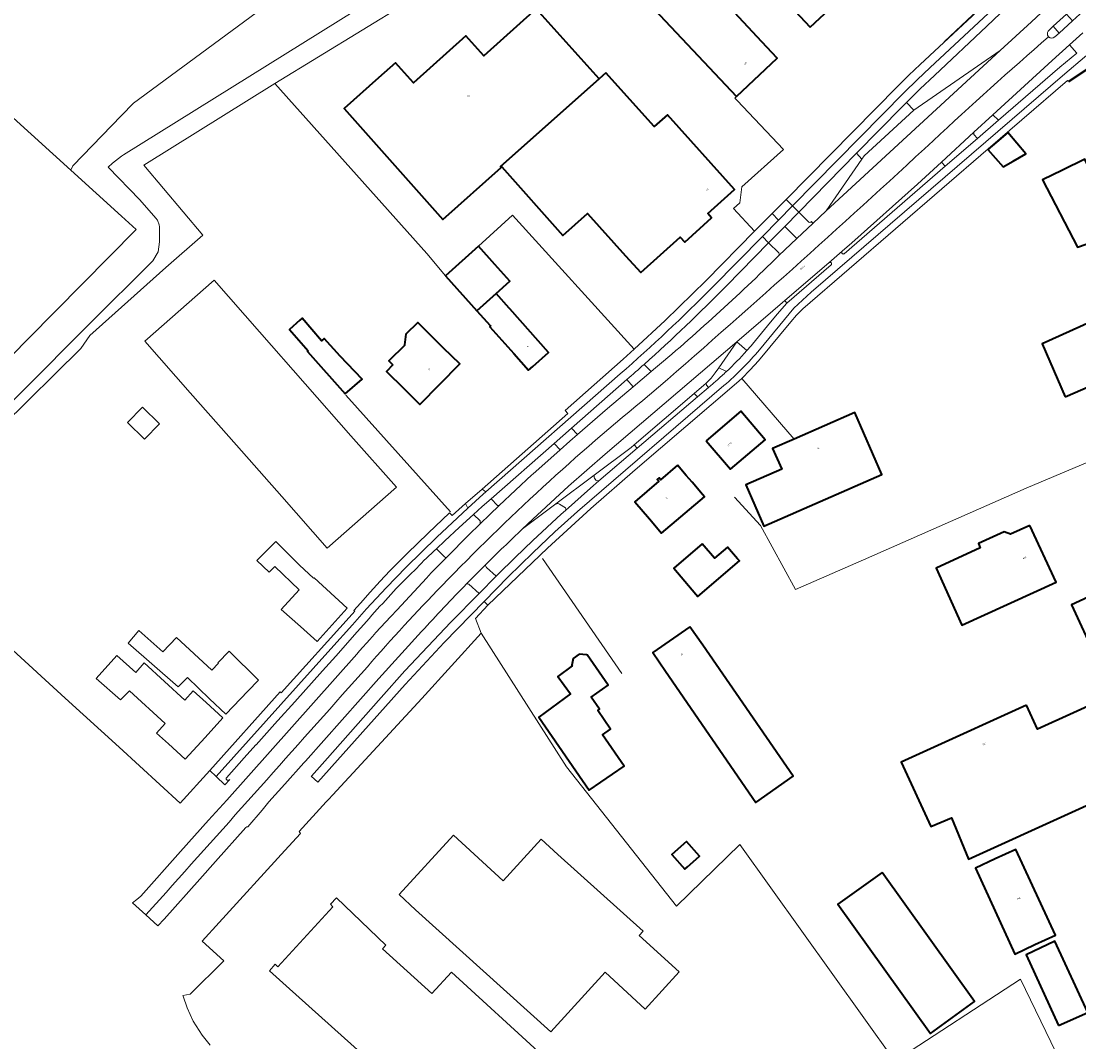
# Model space of a CAD drawing. Header units: metres. Extents: x 197700 to 204338, y 317132 to 325229.
# Tile 4 of 256: x 198886 to 199121, y 318011 to 318237. Entities that reach past the tile are written whole.
import ezdxf
from ezdxf.enums import TextEntityAlignment as Align

# ---------------------------------------------------------------- set-up
doc = ezdxf.new("R2010")
doc.units = ezdxf.units.M
for name, color, linetype, lineweight in [('B-WE-GR-BEPLANTING_CULTUUR_BOSPLANTSOEN-GV', 90, 'Continuous', 18), ('B-WE-GR-BOS_LOOF-GV', 40, 'Continuous', 13), ('B-WE-GR-GRAS-GV', 60, 'Continuous', 13), ('B-WE-IE-TERREINAFSCHEIDING_KUNSTMATIG_HEKWERK-G', 20, 'IE-TERREINAFSCHEIDING-KUNSTMATIG', 18), ('B-WE-IE-TERREINAFSCHEIDING_KUNSTMATIG_MUUR-G', 90, 'IE-TERREINAFSCHEIDING-KUNSTMATIG-DICHT', 18), ('B-WE-OG-BEBOUWING-GV', 7, 'Continuous', 35), ('B-WE-OG-BEBOUWING-T18', 10, 'Continuous', 18), ('B-WE-OG-TERREIN_CULTUURSCHEIDING-GV', 7, 'Continuous', 18), ('B-WE-OG-TERREIN_ERF-GV', 7, 'Continuous', 18), ('B-WE-OG-TOPOGRAFIE-T18', 10, 'Continuous', 18), ('B-WE-VH-VERHARDING_ASFALT-GV', 252, 'Continuous', 18), ('B-WE-VH-VERHARDING_BETONSTRAATSTEEN-GV', 252, 'Continuous', 18), ('B-WE-VH-VERHARDING_GESLOTEN-GV', 252, 'Continuous', 18), ('B-WE-VH-VERHARDING_HALFVERHARDING-GV', 252, 'Continuous', 18), ('B-WE-VH-VERHARDING_OPEN-GV', 252, 'Continuous', 18), ('B-WE-VH-VERHARDING_TEGEL-GV', 252, 'Continuous', 18)]:
    doc.layers.add(name, color=color, linetype=linetype, lineweight=lineweight)
doc.styles.add('NLCS-ISO-M200-T18', font='NLCS-ISO.ttf', dxfattribs={"height": 0.36})
doc.linetypes.add('IE-TERREINAFSCHEIDING-KUNSTMATIG', pattern='A,4,[82,NLCS.SHX,S=0.75,R=90,X=0,Y=0],4,-2', length=10)
doc.linetypes.add('IE-TERREINAFSCHEIDING-KUNSTMATIG-DICHT', pattern='A,8,-1,[82,NLCS.SHX,S=0.75,R=90,X=0,Y=0],-1', length=10)

msp = doc.modelspace()

# ---------------------------------------------------------------- linework, layer by layer
at = {"layer": 'B-WE-GR-BEPLANTING_CULTUUR_BOSPLANTSOEN-GV'}
for points in [[(198872.056, 318140.572), (198901.376, 318169.91), (198915.67, 318184.146), (198916.817, 318186.099), (198917.149, 318188.388), (198917.166, 318191.718), (198917.064, 318192.093), (198916.686, 318193.18), (198916.327, 318193.622), (198912.729, 318197.709), (198905.698, 318204.915), (198906.68, 318205.822), (198908.686, 318207.387), (198909.161, 318207.702), (198977.029, 318250.019), (198975.395, 318253.079), (198963.05, 318272.384), (198950.624, 318292.288), (198941.896, 318305.375), (198927.612, 318327.203), (198912.344, 318350.121), (198898.113, 318370.793), (198878.802, 318397.253)], [(198879.998, 318386.422), (198899.049, 318361.996), (198920.75, 318328.634), (198945.228, 318289.948), (198964.71, 318258.485), (198911.338, 318219.109), (198908.711, 318216.4), (198897.861, 318205.211), (198897.414, 318204.301), (198908.726, 318194.043), (198911.961, 318191.115), (198888.04, 318166.918), (198850.98, 318129.173)]]:
    msp.add_lwpolyline(points, dxfattribs=at)
at = {"layer": 'B-WE-GR-BOS_LOOF-GV'}
for points in [[(198882.278, 318147.493), (198899.638, 318164.69), (198901.642, 318167.594), (198918.569, 318182.627), (198926.751, 318189.854), (198913.629, 318205.37), (198942.764, 318223.545), (198981.542, 318247.287), (198960.285, 318280.715), (198935.101, 318321.598), (198924.141, 318337.875), (198917.215, 318348.161), (198902.098, 318370.838), (198888.185, 318389.591), (198877.014, 318404.648)], [(198878.802, 318397.253), (198898.113, 318370.793), (198912.344, 318350.121), (198927.612, 318327.203), (198941.896, 318305.375), (198950.624, 318292.288), (198963.05, 318272.384), (198975.395, 318253.079), (198977.029, 318250.019), (198909.161, 318207.702), (198908.686, 318207.387), (198906.68, 318205.822), (198905.698, 318204.915), (198912.729, 318197.709), (198916.327, 318193.622), (198916.686, 318193.18), (198917.064, 318192.093), (198917.166, 318191.718), (198917.149, 318188.388), (198916.817, 318186.099), (198915.67, 318184.146), (198901.376, 318169.91), (198872.056, 318140.572)]]:
    msp.add_lwpolyline(points, dxfattribs=at)
at = {"layer": 'B-WE-GR-GRAS-GV'}
msp.add_lwpolyline([(198867.507, 318247.171), (198859.364, 318239.196), (198859.464, 318239.094), (198862.974, 318235.533), (198897.414, 318204.301), (198897.861, 318205.211), (198908.711, 318216.4), (198911.338, 318219.109), (198964.71, 318258.485), (198945.228, 318289.948), (198920.75, 318328.634), (198899.049, 318361.996), (198879.998, 318386.422), (198872.912, 318395.675), (198871.193, 318404.231), (198870.882, 318404.646), (198843.899, 318386.486), (198813.114, 318367.224), (198863.794, 318293.029), (198870.684, 318282.91), (198872.402, 318279.867), (198873.783, 318276.658)], dxfattribs=at)
at = {"layer": 'B-WE-IE-TERREINAFSCHEIDING_KUNSTMATIG_HEKWERK-G'}
for points in [[(199091.359, 318232.798), (199112.89, 318253.113)], [(198942.764, 318223.545), (198913.629, 318205.37)], [(199045.391, 318219.762), (199055.661, 318208.839)], [(199055.661, 318208.839), (199046.411, 318200.557)], [(199046.411, 318200.557), (199046.026, 318197.038)], [(199046.026, 318197.038), (199044.616, 318195.733)], [(199044.616, 318195.733), (199049.285, 318190.705)], [(198987.972, 318187.399), (198995.516, 318194.249)], [(198995.516, 318194.249), (199022.547, 318164.548)], [(199046.41, 318158.024), (199058.051, 318144.54)], [(199109.567, 318133.655), (199162.928, 318156.155)], [(199044.779, 318131.659), (199050.575, 318125.4)], [(199073.488, 318117.73), (199109.567, 318133.655)], [(199050.575, 318125.4), (199058.379, 318111.136)], [(199002.147, 318118.061), (199019.778, 318092.531)], [(199058.379, 318111.136), (199073.488, 318117.73)], [(199045.964, 318054.515), (199031.899, 318040.876)]]:
    msp.add_lwpolyline(points, dxfattribs=at)
at = {"layer": 'B-WE-IE-TERREINAFSCHEIDING_KUNSTMATIG_MUUR-G'}
for points in [[(198942.764, 318223.545), (198981.542, 318247.287)], [(199119.034, 318223.835), (199126.025, 318228.496)], [(198942.764, 318223.545), (198976.478, 318185.775)], [(198976.478, 318185.775), (198980.61, 318180.827)], [(198958.517, 318154.285), (198981.725, 318128.418)]]:
    msp.add_lwpolyline(points, dxfattribs=at)
at = {"layer": 'B-WE-OG-BEBOUWING-GV'}
for points in [[(199016.001, 318258.993), (199012.363, 318255.564), (199045.288, 318220.637), (199054.299, 318229.139), (199050.868, 318232.776), (199021.535, 318264.338)], [(199061.645, 318235.999), (199076.62, 318250.101), (199066.337, 318261.02), (199051.412, 318246.966), (199058.217, 318239.64)], [(198965.795, 318224.749), (198958.159, 318217.977), (198980.022, 318193.323), (198993.022, 318204.851), (198992.83, 318205.068), (199014.754, 318224.548), (199000.762, 318240.074), (198989.173, 318229.63), (198985.149, 318234.094), (198973.54, 318223.627), (198969.509, 318228.098)], [(199016.24, 318225.887), (199014.754, 318224.548), (198992.83, 318205.068), (198993.022, 318204.851), (198993.17, 318204.982), (199006.685, 318189.742), (199012.189, 318194.613), (199020.638, 318185.235), (199023.985, 318181.52), (199032.75, 318189.421), (199033.751, 318188.309), (199039.722, 318193.692), (199038.863, 318194.646), (199044.809, 318200.007), (199029.908, 318216.544), (199027.01, 318213.933)], [(199105.48, 318212.629), (199103.001, 318210.507), (199101.038, 318208.827), (199104.508, 318204.985), (199106.721, 318206.274), (199109.523, 318207.905)], [(199130.406, 318190.44), (199128.664, 318194.414), (199122.63, 318206.715), (199117.644, 318204.281), (199113.243, 318202.157), (199120.977, 318187.158)], [(198980.61, 318180.827), (198987.58, 318173.046), (198991.873, 318176.887), (198994.914, 318179.59), (198991.593, 318183.327), (198987.972, 318187.399)], [(198995.789, 318163.576), (198999.105, 318159.874), (199000, 318160.672), (199003.529, 318163.814), (198994.944, 318173.443), (198994.815, 318173.599), (198991.873, 318176.887), (198987.58, 318173.046), (198990.522, 318169.758), (198990.619, 318169.625), (198990.48, 318169.502)], [(198950.167, 318164.187), (198950.017, 318164.01), (198958.333, 318154.58), (198962.124, 318157.841), (198957.236, 318162.952), (198953.694, 318166.88), (198953.089, 318166.366), (198948.819, 318171.404), (198948.311, 318170.979), (198945.966, 318168.879)], [(198968.928, 318161.077), (198967.521, 318159.569), (198971.384, 318155.775), (198974.95, 318152.272), (198983.796, 318161.273), (198980.229, 318164.778), (198974.497, 318170.41), (198971.852, 318167.854), (198971.526, 318165.508), (198971.63, 318165.393), (198968.073, 318161.915)], [(199118.23, 318153.96), (199128.961, 318158.611), (199129.048, 318158.649), (199123.823, 318170.504), (199113.104, 318165.743)], [(199038.536, 318144.199), (199043.938, 318137.858), (199051.641, 318144.421), (199046.239, 318150.762)], [(199058.051, 318144.54), (199053.289, 318142.465), (199055.29, 318137.872), (199047.332, 318134.405), (199051.322, 318125.246), (199077.562, 318136.678), (199071.571, 318150.43)], [(199032.144, 318138.764), (199028.388, 318135.541), (199028.063, 318135.921), (199027.662, 318135.58), (199027.98, 318135.215), (199022.663, 318130.641), (199025.924, 318126.851), (199028.637, 318123.698), (199038.152, 318131.764), (199037.741, 318132.243), (199035.4, 318134.97), (199034.091, 318136.495)], [(199110.417, 318125.408), (199106.076, 318123.479), (199104.7, 318123.962), (199098.977, 318121.363), (199099.348, 318120.446), (199089.562, 318115.926), (199095.315, 318103.243), (199116.214, 318112.776)], [(199037.672, 318121.275), (199031.328, 318115.904), (199036.266, 318110.12), (199036.651, 318109.625), (199045.908, 318117.513), (199045.494, 318117.998), (199043.294, 318120.574), (199040.375, 318118.082)], [(199125.022, 318096.029), (199142.588, 318103.97), (199147.142, 318106.035), (199141.775, 318117.867), (199137.222, 318115.802), (199119.621, 318107.77)], [(199034.931, 318102.888), (199026.674, 318097.159), (199029.524, 318093.051), (199049.566, 318063.895), (199057.832, 318069.684), (199037.781, 318098.78)], [(199011.975, 318096.548), (199011.917, 318096.639), (199010.338, 318096.824), (199008.97, 318095.842), (199008.66, 318094.368), (199008.79, 318094.201), (199005.605, 318091.854), (199008.422, 318088.031), (199001.335, 318082.808), (199012.579, 318066.627), (199020.288, 318071.966), (199015.48, 318078.91), (199017.293, 318080.166), (199014.447, 318084.276), (199014.858, 318084.561), (199012.979, 318087.274), (199016.761, 318089.893), (199012.092, 318096.634)], [(199109.642, 318085.51), (199087.489, 318075.408), (199081.862, 318072.842), (199088.442, 318058.559), (199093.007, 318060.488), (199096.8, 318051.293), (199143.447, 318072.539), (199142.05, 318075.637), (199135.26, 318090.693), (199112.101, 318080.171)], [(199034.351, 318049.567), (199036.277, 318051.282), (199037.037, 318051.959), (199034.125, 318055.229), (199030.874, 318052.334), (199033.786, 318049.064)], [(199111.528, 318032.326), (199116.065, 318034.429), (199107.251, 318053.439), (199102.715, 318051.336), (199098.329, 318049.283), (199107.038, 318030.181)], [(199077.611, 318048.293), (199067.726, 318041.26), (199088.362, 318012.548), (199098.145, 318019.714)], [(199116.786, 318014.335), (199123.294, 318017.241), (199115.959, 318033.045), (199109.578, 318030.058)]]:
    msp.add_lwpolyline(points, close=True, dxfattribs=at)
at = {"layer": 'B-WE-OG-TERREIN_CULTUURSCHEIDING-GV'}
for points in [[(199089.2, 318225.319), (199086.072, 318222.318), (199082.981, 318219.281), (199084.611, 318217.571), (199103.817, 318230.817), (199110.757, 318237.183), (199112.906, 318239.183), (199108.834, 318243.771), (199106.716, 318241.768), (199100.88, 318236.231)], [(199103.441, 318215.368), (199117.084, 318227.111), (199120.8, 318230.281), (199119.18, 318232.121), (199115.328, 318228.598), (199102.2, 318216.545)], [(199022.291, 318156.158), (199020.94, 318157.786), (199008.623, 318146.977), (199009.925, 318145.553), (199016.587, 318151.342)], [(199004.79, 318143.612), (198990.768, 318131.304), (198992.204, 318129.786), (198992.566, 318129.824), (198996.184, 318133.235), (198999.842, 318136.604), (199000, 318136.747), (199006.091, 318142.174)], [(198980.896, 318118.292), (198981.011, 318118.409), (198985.773, 318123.198), (198988.353, 318125.749), (198988.345, 318126.418), (198986.874, 318127.831), (198983.676, 318124.905), (198980.512, 318121.944), (198978.652, 318120.17), (198980.386, 318118.394), (198980.62, 318118.239)]]:
    msp.add_lwpolyline(points, close=True, dxfattribs=at)
for points in [[(199061.904, 318192.852), (199062.225, 318192.459), (199065.196, 318195.25), (199073.119, 318206.674), (199071.9, 318208.015), (199059.083, 318194.964), (199061.181, 318192.861)], [(199054.647, 318185.916), (199052.401, 318188.158), (199043.029, 318178.615)], [(199054.662, 318185.322), (199054.764, 318185.621), (199054.647, 318185.916)], [(199052.15, 318169.72), (199054.255, 318172.283), (199056.459, 318174.762), (199056.026, 318175.292), (199045.325, 318166.16), (199047.542, 318164.191)], [(199048.812, 318165.639), (199052.15, 318169.72)], [(199024.745, 318161.15), (199026.338, 318159.574)], [(199041.322, 318160.408), (199040.504, 318159.232), (199040.076, 318158.656), (199039.641, 318158.07), (199038.63, 318157.038), (199038.531, 318156.954), (199038.578, 318156.539), (199039.022, 318156.016), (199039.17, 318156.142)], [(199043.028, 318159.561), (199041.322, 318160.408)], [(199014.725, 318135.26), (199023.179, 318142.506), (199022.546, 318143.295), (199021.86, 318142.721)], [(199021.86, 318142.721), (199013.648, 318136.553)], [(199005.159, 318130.178), (198997.753, 318124.616)], [(199007.274, 318129.311), (199005.978, 318130.13)], [(198989.417, 318116.538), (198989.728, 318116.039), (198991.912, 318114.111), (198992.282, 318114.487), (198996.113, 318118.283), (199000, 318122.025), (199006.351, 318127.908), (199007.27, 318128.721)]]:
    msp.add_lwpolyline(points, dxfattribs=at)
for points in [[(199061.181, 318192.861, 0.5602028), (199061.904, 318192.852)], [(199026.338, 318159.574, 0.0213375), (199054.662, 318185.322)], [(199043.029, 318178.615, -0.0159788), (199024.745, 318161.15)], [(199047.542, 318164.191, 0.0060535), (199048.812, 318165.639)], [(199040.952, 318157.666, 0.0089217), (199043.028, 318159.561)], [(199039.17, 318156.142, 0.0074972), (199040.952, 318157.666)], [(199013.648, 318136.553, 0.4943327), (199014.725, 318135.26)], [(199005.978, 318130.13, 0.1684209), (199005.159, 318130.178)], [(199007.27, 318128.721, 0.2304803), (199007.274, 318129.311)], [(198997.753, 318124.616, 0.0064621), (198989.417, 318116.538)]]:
    msp.add_lwpolyline(points, format="xyb", dxfattribs=at)
at = {"layer": 'B-WE-OG-TERREIN_ERF-GV'}
for points in [[(199125.916, 318228.664), (199118.924, 318224.002), (199118.746, 318224.164), (199108.616, 318215.424), (199101.156, 318208.988), (199059.963, 318173.448), (199058.578, 318172.063), (199057.321, 318170.564), (199050.145, 318161.913), (199048.326, 318159.921), (199046.41, 318158.024), (199045.82, 318157.478), (199045.223, 318156.941), (199022.763, 318137.707), (199012.913, 318129.155), (199003.279, 318120.362), (198990.053, 318107.68), (198987.278, 318104.732), (198988.594, 318101.464), (199007.483, 318071.763), (199031.899, 318040.876), (199045.964, 318054.515), (199080.445, 318006.459), (199108.32, 318024.646), (199116.151, 318008.464)], [(198856.77, 318123.064), (198896.212, 318087.004), (198908.145, 318076.122), (198921.757, 318063.69), (198928.285, 318070.978), (198943.906, 318088.415), (198944.164, 318088.209), (198959.92, 318105.705), (198960.496, 318106.351), (198960.306, 318106.52), (198961.738, 318108.104), (198963.913, 318110.589), (198966.158, 318113.011), (198968.303, 318115.288), (198972.15, 318119.132), (198976.822, 318123.687), (198981.561, 318128.173), (198982.134, 318127.576), (198985.109, 318130.234), (198988.798, 318133.475), (199007.838, 318150.203), (199007.197, 318150.932), (199020.085, 318162.279), (199022.547, 318164.548), (198995.516, 318194.249), (198987.972, 318187.399), (198991.593, 318183.327), (198994.914, 318179.59), (198991.873, 318176.887), (198994.815, 318173.599), (198994.944, 318173.443), (199003.529, 318163.814), (199000, 318160.672), (198999.105, 318159.874), (198995.789, 318163.576), (198990.48, 318169.502), (198990.619, 318169.625), (198990.522, 318169.758), (198987.58, 318173.046), (198980.61, 318180.827), (198976.478, 318185.775), (198942.764, 318223.545), (198913.629, 318205.37), (198926.751, 318189.854), (198918.569, 318182.627), (198901.642, 318167.594), (198899.638, 318164.69), (198882.278, 318147.493)], [(199130.406, 318190.44), (199120.977, 318187.158), (199113.243, 318202.157), (199117.644, 318204.281), (199122.63, 318206.715)]]:
    msp.add_lwpolyline(points, dxfattribs=at)
for points in [[(199109.523, 318207.905), (199106.721, 318206.274), (199104.508, 318204.985), (199101.038, 318208.827), (199103.001, 318210.507), (199105.48, 318212.629)], [(198939.32, 318168.395), (198949.501, 318156.834), (198959.655, 318145.304), (198969.737, 318133.855), (198954.374, 318120.328), (198944.292, 318131.778), (198934.217, 318143.22), (198923.971, 318154.856), (198913.908, 318166.284), (198929.264, 318179.814)], [(198950.017, 318164.01), (198950.167, 318164.187), (198945.966, 318168.879), (198948.311, 318170.979), (198948.819, 318171.404), (198953.089, 318166.366), (198953.694, 318166.88), (198957.236, 318162.952), (198962.124, 318157.841), (198958.333, 318154.58)], [(198967.521, 318159.569), (198968.928, 318161.077), (198968.073, 318161.915), (198971.63, 318165.393), (198971.526, 318165.508), (198971.852, 318167.854), (198974.497, 318170.41), (198980.229, 318164.778), (198983.796, 318161.273), (198974.95, 318152.272), (198971.384, 318155.775)], [(199128.961, 318158.611), (199118.23, 318153.96), (199113.104, 318165.743), (199123.823, 318170.504), (199129.048, 318158.649)], [(198917.147, 318147.957), (198913.827, 318144.568), (198910.061, 318148.258), (198913.381, 318151.647)], [(199043.938, 318137.858), (199038.536, 318144.199), (199046.239, 318150.762), (199051.641, 318144.421)], [(199053.289, 318142.465), (199058.051, 318144.54), (199071.571, 318150.43), (199077.562, 318136.678), (199051.322, 318125.246), (199047.332, 318134.405), (199055.29, 318137.872)], [(199028.388, 318135.541), (199032.144, 318138.764), (199034.091, 318136.495), (199035.4, 318134.97), (199037.741, 318132.243), (199038.152, 318131.764), (199028.637, 318123.698), (199025.924, 318126.851), (199022.663, 318130.641), (199027.98, 318135.215), (199027.662, 318135.58), (199028.063, 318135.921)], [(199106.076, 318123.479), (199110.417, 318125.408), (199116.214, 318112.776), (199095.315, 318103.243), (199089.562, 318115.926), (199099.348, 318120.446), (199098.977, 318121.363), (199104.7, 318123.962)], [(198952.148, 318099.584), (198948.426, 318102.923), (198944.178, 318106.733), (198948.166, 318111.091), (198942.737, 318116.293), (198941.51, 318115.012), (198938.782, 318117.627), (198939.411, 318118.267), (198942.938, 318121.811), (198948.225, 318116.55), (198951.357, 318113.663), (198951.442, 318113.756), (198958.787, 318106.984)], [(199031.328, 318115.904), (199037.672, 318121.275), (199040.375, 318118.082), (199043.294, 318120.574), (199045.494, 318117.998), (199045.908, 318117.513), (199036.651, 318109.625), (199036.266, 318110.12)], [(199142.588, 318103.97), (199125.022, 318096.029), (199119.621, 318107.77), (199137.222, 318115.802), (199141.775, 318117.867), (199147.142, 318106.035)], [(198928.255, 318086.897), (198923.323, 318091.594), (198921.312, 318089.536), (198910.149, 318099.243), (198912.513, 318102.041), (198917.902, 318097.344), (198920.926, 318100.48), (198928.717, 318093.226), (198930.212, 318094.796), (198930.12, 318094.884), (198932.638, 318097.44), (198939.14, 318091.029), (198936.752, 318088.569), (198931.876, 318083.449)], [(199037.781, 318098.78), (199057.832, 318069.684), (199049.566, 318063.895), (199029.524, 318093.051), (199026.674, 318097.159), (199034.931, 318102.888)], [(198922.743, 318086.556), (198924.634, 318088.651), (198927.5, 318086.054), (198931.205, 318082.696), (198927.242, 318078.324), (198922.866, 318073.497), (198919.136, 318076.878), (198916.465, 318079.299), (198918.422, 318081.378), (198910.453, 318088.687), (198908.443, 318086.64), (198903.06, 318091.432), (198907.627, 318096.506), (198911.858, 318092.696), (198913.697, 318094.874)], [(199008.79, 318094.201), (199008.66, 318094.368), (199008.97, 318095.842), (199010.338, 318096.824), (199011.917, 318096.639), (199011.975, 318096.548), (199012.092, 318096.634), (199016.761, 318089.893), (199012.979, 318087.274), (199014.858, 318084.561), (199014.447, 318084.276), (199017.293, 318080.166), (199015.48, 318078.91), (199020.288, 318071.966), (199012.579, 318066.627), (199001.335, 318082.808), (199008.422, 318088.031), (199005.605, 318091.854)], [(199087.489, 318075.408), (199109.642, 318085.51), (199112.101, 318080.171), (199135.26, 318090.693), (199142.05, 318075.637), (199143.447, 318072.539), (199096.8, 318051.293), (199093.007, 318060.488), (199088.442, 318058.559), (199081.862, 318072.842)], [(199034.351, 318049.567), (199033.786, 318049.064), (199030.874, 318052.334), (199034.125, 318055.229), (199037.037, 318051.959), (199036.277, 318051.282)], [(199116.065, 318034.429), (199111.528, 318032.326), (199107.038, 318030.181), (199098.329, 318049.283), (199102.715, 318051.336), (199107.251, 318053.439)], [(199067.726, 318041.26), (199077.611, 318048.293), (199098.145, 318019.714), (199088.362, 318012.548)]]:
    msp.add_lwpolyline(points, close=True, dxfattribs=at)
at = {"layer": 'B-WE-VH-VERHARDING_ASFALT-GV'}
for points in [[(199119.74, 318245.563), (199115.847, 318241.946), (199112.906, 318239.183), (199110.757, 318237.183), (199103.817, 318230.817), (199065.196, 318195.25), (199062.225, 318192.459), (199058.623, 318189.06), (199054.662, 318185.322)], [(199114.611, 318235.307), (199115.567, 318236.218), (199118.512, 318238.905), (199120.963, 318241.14)], [(199122.307, 318239.666), (199119.838, 318237.414), (199116.889, 318234.715), (199115.915, 318233.857)], [(198997.753, 318124.616), (198998.874, 318125.691), (199000, 318126.761), (199007.967, 318134.111), (199016.128, 318141.245), (199045.325, 318166.16), (199056.026, 318175.292), (199065.786, 318183.727), (199068.732, 318186.273), (199070.847, 318188.101), (199085.42, 318201.195), (199090.769, 318206.05), (199097.988, 318212.678), (199102.2, 318216.545), (199115.328, 318228.598), (199119.18, 318232.121), (199122.149, 318234.78)], [(199026.338, 318159.574), (199022.291, 318156.158), (199016.587, 318151.342), (199009.925, 318145.553), (199008.248, 318144.096), (199006.091, 318142.174), (199000, 318136.747), (198999.842, 318136.604), (198996.184, 318133.235), (198992.566, 318129.824), (198990.452, 318127.793), (198988.353, 318125.749), (198985.773, 318123.198), (198981.011, 318118.409), (198980.896, 318118.292), (198977.491, 318114.826), (198976.447, 318113.708), (198969.88, 318106.681), (198968.473, 318105.175), (198965.115, 318101.529), (198964.852, 318101.228), (198963.837, 318100.067), (198961.561, 318097.564), (198960.922, 318096.839), (198932.064, 318064.422), (198928.044, 318059.954), (198924.932, 318056.496), (198921.811, 318053.007), (198912.953, 318043.103), (198912.069, 318042.328), (198911.13, 318041.624)], [(198918.576, 318043.885), (198914.094, 318038.911), (198916.788, 318036.509), (198918.131, 318037.971), (198926.086, 318046.866), (198929.552, 318050.742), (198936.333, 318058.324), (198936.537, 318058.452), (198936.777, 318058.478), (198939.911, 318062.134), (198941.434, 318064.009), (198944.938, 318067.906), (198949.183, 318072.666), (198949.554, 318073.082), (198965.86, 318091.365), (198975.325, 318101.866)], [(198911.13, 318041.624), (198914.094, 318038.911), (198918.576, 318043.885)]]:
    msp.add_lwpolyline(points, dxfattribs=at)
for points in [[(199114.575, 318233.886, -0.4321536), (199114.611, 318235.307)], [(199114.575, 318233.886, 0.0088876), (199088.924, 318210.792)], [(199088.924, 318210.792, -0.0088876), (199114.575, 318233.886)], [(199115.915, 318233.857, -0.3978371), (199114.575, 318233.886)], [(199088.924, 318210.792, -0.0083909), (199025.943, 318154.351)], [(199025.943, 318154.351, 0.0083909), (199088.924, 318210.792)], [(199054.662, 318185.322, -0.0213375), (199026.338, 318159.574)], [(199025.943, 318154.351, 0.0304501), (198979.879, 318112.034)], [(198979.879, 318112.034, -0.0304501), (199025.943, 318154.351)], [(198989.417, 318116.538, -0.0064621), (198997.753, 318124.616)], [(198985.333, 318112.422, -0.0031754), (198989.417, 318116.538)], [(198979.879, 318112.034, 0.0141392), (198963.288, 318094.026)], [(198963.288, 318094.026, -0.0141392), (198979.879, 318112.034)], [(198975.325, 318101.866, -0.0081794), (198985.333, 318112.422)], [(198963.288, 318094.026, -0.0009743), (198918.576, 318043.885)], [(198918.576, 318043.885, 0.0009743), (198963.288, 318094.026)]]:
    msp.add_lwpolyline(points, format="xyb", dxfattribs=at)
at = {"layer": 'B-WE-VH-VERHARDING_BETONSTRAATSTEEN-GV'}
for points in [[(199114.611, 318235.307, 0.4321536), (199114.575, 318233.886)], [(199114.575, 318233.886, 0.3978371), (199115.915, 318233.857)], [(199061.904, 318192.852, -0.5602028), (199061.181, 318192.861)], [(199043.028, 318159.561, 0.0203518), (199047.542, 318164.191)], [(199024.745, 318161.15, -0.0030123), (199020.94, 318157.786)], [(199014.725, 318135.26, -0.4943327), (199013.648, 318136.553)], [(199005.159, 318130.178, -0.1684209), (199005.978, 318130.13)], [(199007.274, 318129.311, -0.2304803), (199007.27, 318128.721)], [(198989.417, 318116.538, 0.0031754), (198985.333, 318112.422)], [(198985.333, 318112.422, -0.2268146), (198985.838, 318112.324)]]:
    msp.add_lwpolyline(points, format="xyb", dxfattribs=at)
for points in [[(199115.915, 318233.857), (199116.889, 318234.715), (199115.567, 318236.218), (199114.611, 318235.307)], [(199061.181, 318192.861), (199059.083, 318194.964), (199055.968, 318191.792), (199058.623, 318189.06)], [(199058.623, 318189.06), (199062.225, 318192.459), (199061.904, 318192.852)], [(199045.325, 318166.16), (199041.322, 318160.408), (199043.028, 318159.561)], [(199047.542, 318164.191), (199045.325, 318166.16)], [(199020.94, 318157.786), (199022.291, 318156.158), (199026.338, 318159.574), (199024.745, 318161.15)], [(199013.648, 318136.553), (199005.159, 318130.178)], [(199012.839, 318133.643), (199014.725, 318135.26)], [(199007.27, 318128.721), (199012.839, 318133.643)], [(199005.978, 318130.13), (199007.274, 318129.311)], [(198985.838, 318112.324), (198988.109, 318110.255), (198991.912, 318114.111), (198989.728, 318116.039), (198989.417, 318116.538)]]:
    msp.add_lwpolyline(points, dxfattribs=at)
for points in [[(199065.196, 318195.25), (199103.817, 318230.817), (199084.611, 318217.571), (199073.643, 318207.43), (199073.119, 318206.674)], [(199090.769, 318206.05), (199091.608, 318205.184), (199098.74, 318211.322), (199097.988, 318212.195), (199097.988, 318212.678)], [(199057.714, 318196.336), (199056.266, 318197.787), (199053.182, 318194.658), (199054.613, 318193.186)], [(199052.401, 318188.158), (199054.647, 318185.916), (199054.764, 318185.621), (199054.662, 318185.322), (199058.623, 318189.06), (199055.968, 318191.792)], [(199066.38, 318183.383), (199066.386, 318183.412), (199066.389, 318183.442), (199066.39, 318183.472), (199066.388, 318183.502), (199066.383, 318183.532), (199066.376, 318183.561), (199066.366, 318183.589), (199066.354, 318183.616), (199066.339, 318183.643), (199066.322, 318183.667), (199066.303, 318183.69), (199066.282, 318183.712), (199066.259, 318183.731), (199066.234, 318183.748), (199066.208, 318183.763), (199066.181, 318183.776), (199066.152, 318183.786), (199066.123, 318183.793), (199066.094, 318183.798), (199066.064, 318183.8), (199066.034, 318183.8), (199066.004, 318183.797), (199065.975, 318183.791), (199065.946, 318183.782), (199065.786, 318183.727), (199056.026, 318175.292), (199056.459, 318174.762), (199066.292, 318183.228), (199066.312, 318183.25), (199066.33, 318183.274), (199066.346, 318183.3), (199066.36, 318183.326), (199066.371, 318183.354)], [(199040.504, 318159.232), (199041.322, 318160.408), (199045.325, 318166.16), (199016.128, 318141.245), (199007.967, 318134.111), (199000, 318126.761), (198998.874, 318125.691), (198997.753, 318124.616), (199005.159, 318130.178), (199013.648, 318136.553), (199021.86, 318142.721), (199022.546, 318143.295), (199035.893, 318154.713), (199038.531, 318156.954), (199038.63, 318157.038), (199039.641, 318158.07), (199040.076, 318158.656)], [(199038.531, 318156.954), (199035.893, 318154.713), (199036.576, 318153.941), (199039.022, 318156.016), (199038.578, 318156.539)], [(199008.248, 318144.096), (199009.925, 318145.553), (199008.623, 318146.977), (199004.79, 318143.612), (199006.091, 318142.174)], [(198990.768, 318131.304), (198988.814, 318129.574), (198986.874, 318127.831), (198988.345, 318126.418), (198988.353, 318125.749), (198990.452, 318127.793), (198992.566, 318129.824), (198992.204, 318129.786)]]:
    msp.add_lwpolyline(points, close=True, dxfattribs=at)
at = {"layer": 'B-WE-VH-VERHARDING_GESLOTEN-GV'}
for points in [[(199116.151, 318008.464), (199108.32, 318024.646), (199080.445, 318006.459), (199045.964, 318054.515), (199031.899, 318040.876), (199007.483, 318071.763), (198988.594, 318101.464), (198975.421, 318086.968), (198955.609, 318065.587), (198954.636, 318064.523), (198954.155, 318063.998), (198948.119, 318057.396), (198948.474, 318057.014), (198944.968, 318053.18), (198930.378, 318037.225), (198926.592, 318033.095), (198931.395, 318028.692), (198923.95, 318021.334), (198922.346, 318021.037), (198922.371, 318020.902), (198923.26, 318018.291), (198924.63, 318015.352), (198926.572, 318012.229), (198928.358, 318010.017)], [(198965.359, 318005.074), (198945.252, 318023.152), (198941.547, 318026.51), (198942.846, 318027.943), (198943.432, 318027.412), (198955.651, 318040.726), (198955.073, 318041.273), (198956.408, 318042.672), (198960.026, 318039.221), (198967.375, 318032.211), (198966.678, 318031.387), (198977.605, 318021.489), (198982.004, 318026.196), (199002.034, 318007.868)]]:
    msp.add_lwpolyline(points, dxfattribs=at)
msp.add_lwpolyline([(199003.994, 318012.913), (198974.011, 318040.052), (198970.321, 318043.426), (198982.394, 318056.629), (198993.463, 318046.507), (199001.892, 318055.724), (199005.582, 318052.35), (199024.5, 318035.288), (199023.636, 318034.331), (199032.517, 318026.284), (199024.965, 318017.999), (199016.077, 318026.197)], close=True, dxfattribs=at)
at = {"layer": 'B-WE-VH-VERHARDING_HALFVERHARDING-GV'}
msp.add_lwpolyline([(198987.31, 318130.797), (198988.998, 318132.333), (198989.609, 318132.869), (198988.798, 318133.475), (198985.109, 318130.234), (198985.631, 318129.253)], close=True, dxfattribs=at)
at = {"layer": 'B-WE-VH-VERHARDING_OPEN-GV'}
for points in [[(199045.542, 318283.121), (199056.056, 318271.944), (199062.651, 318264.934), (199069.774, 318271.664), (199073.411, 318275.094), (199087.403, 318260.255), (199076.62, 318250.101), (199061.645, 318235.999), (199058.217, 318239.64), (199051.412, 318246.966), (199041.203, 318257.957), (199030.752, 318269.208)], [(199012.363, 318255.564), (199005.959, 318262.425), (198983.669, 318248.589), (198981.542, 318247.287), (198942.764, 318223.545), (198976.478, 318185.775), (198980.61, 318180.827), (198987.972, 318187.399), (198995.516, 318194.249), (199022.547, 318164.548), (199029.42, 318170.881), (199038.495, 318179.757), (199049.285, 318190.705), (199044.616, 318195.733), (199046.026, 318197.038), (199046.411, 318200.557), (199055.661, 318208.839), (199045.391, 318219.762), (199044.906, 318220.278), (199045.288, 318220.637)], [(198958.159, 318217.977), (198965.795, 318224.749), (198969.509, 318228.098), (198973.54, 318223.627), (198985.149, 318234.094), (198989.173, 318229.63), (199000.762, 318240.074), (199014.754, 318224.548), (199016.24, 318225.887), (199027.01, 318213.933), (199029.908, 318216.544), (199044.809, 318200.007), (199038.863, 318194.646), (199039.722, 318193.692), (199033.751, 318188.309), (199032.75, 318189.421), (199023.985, 318181.52), (199020.638, 318185.235), (199012.189, 318194.613), (199006.685, 318189.742), (198993.17, 318204.982), (198993.022, 318204.851), (198980.022, 318193.323)], [(199070.847, 318188.101), (199068.732, 318186.273), (199068.674, 318186.178), (199068.669, 318186.172), (199068.654, 318186.145), (199068.642, 318186.117), (199068.632, 318186.088), (199068.625, 318186.059), (199068.621, 318186.028), (199068.619, 318185.998), (199068.62, 318185.967), (199068.624, 318185.937), (199068.63, 318185.907), (199068.639, 318185.878), (199068.651, 318185.85), (199068.665, 318185.823), (199068.681, 318185.797), (199068.7, 318185.773), (199068.721, 318185.75), (199068.743, 318185.73), (199068.768, 318185.711), (199068.794, 318185.695), (199068.821, 318185.682), (199068.849, 318185.67), (199068.879, 318185.662), (199068.909, 318185.656), (199068.939, 318185.653), (199068.97, 318185.652), (199069, 318185.654), (199069.03, 318185.659), (199069.06, 318185.667), (199069.089, 318185.677), (199069.116, 318185.689), (199069.143, 318185.705), (199069.168, 318185.722), (199091.608, 318205.184), (199090.769, 318206.05), (199085.42, 318201.195)], [(198960.496, 318106.351), (198959.92, 318105.705), (198944.164, 318088.209), (198943.906, 318088.415), (198928.285, 318070.978), (198929.711, 318069.638), (198955.185, 318097.992), (198960.022, 318103.34), (198963.102, 318106.835), (198967.471, 318111.511), (198971.883, 318116.148), (198978.687, 318122.773), (198985.631, 318129.253), (198985.109, 318130.234), (198982.134, 318127.576), (198981.561, 318128.173), (198976.822, 318123.687), (198972.15, 318119.132), (198968.303, 318115.288), (198966.158, 318113.011), (198963.913, 318110.589), (198961.738, 318108.104), (198960.306, 318106.52)]]:
    msp.add_lwpolyline(points, close=True, dxfattribs=at)
msp.add_lwpolyline([(199005.959, 318262.425), (199012.363, 318255.564), (199016.001, 318258.993), (199021.535, 318264.338), (199050.868, 318232.776), (199054.299, 318229.139), (199045.288, 318220.637), (199044.906, 318220.278), (199045.391, 318219.762), (199055.661, 318208.839), (199046.411, 318200.557), (199046.026, 318197.038), (199044.616, 318195.733), (199049.285, 318190.705), (199053.182, 318194.658), (199056.266, 318197.787), (199081, 318222.881), (199083.509, 318225.337), (199086.055, 318227.755), (199109.235, 318249.328), (199114.654, 318254.302)], dxfattribs=at)
at = {"layer": 'B-WE-VH-VERHARDING_TEGEL-GV'}
for points in [[(199114.654, 318254.302), (199109.235, 318249.328), (199086.055, 318227.755), (199083.509, 318225.337), (199081, 318222.881), (199056.266, 318197.787), (199057.714, 318196.336), (199082.555, 318221.575), (199085.388, 318224.361), (199088.276, 318227.094), (199105.512, 318243.161), (199118.197, 318254.972), (199118.399, 318255.143)], [(199120.591, 318253.382), (199120.593, 318253.38), (199119.09, 318255.728), (199118.399, 318255.143), (199118.197, 318254.972), (199105.512, 318243.161), (199088.276, 318227.094), (199085.388, 318224.361), (199082.555, 318221.575), (199057.714, 318196.336), (199059.083, 318194.964), (199071.9, 318208.015), (199082.025, 318218.326), (199082.502, 318218.804), (199082.981, 318219.281), (199086.072, 318222.318)], [(199086.072, 318222.318), (199089.2, 318225.319), (199100.88, 318236.231), (199106.716, 318241.768), (199108.834, 318243.771), (199112.906, 318239.183), (199115.847, 318241.946), (199111.747, 318246.512), (199119.232, 318253.456)], [(199022.763, 318137.707), (199045.223, 318156.941), (199045.82, 318157.478), (199046.41, 318158.024), (199048.326, 318159.921), (199050.145, 318161.913), (199057.321, 318170.564), (199058.578, 318172.063), (199059.963, 318173.448), (199101.156, 318208.988), (199108.616, 318215.424), (199118.746, 318224.164), (199118.924, 318224.002), (199125.916, 318228.664), (199133.926, 318233.879), (199131.453, 318234.995)], [(199122.149, 318234.78), (199119.18, 318232.121), (199120.8, 318230.281), (199117.084, 318227.111), (199103.441, 318215.368), (199098.74, 318211.322), (199091.608, 318205.184), (199069.168, 318185.722), (199069.143, 318185.705), (199069.116, 318185.689), (199069.089, 318185.677), (199069.06, 318185.667), (199069.03, 318185.659), (199069, 318185.654), (199068.97, 318185.652), (199068.939, 318185.653), (199068.909, 318185.656), (199068.879, 318185.662), (199068.849, 318185.67), (199068.821, 318185.682), (199068.794, 318185.695), (199068.768, 318185.711), (199068.743, 318185.73), (199068.721, 318185.75), (199068.7, 318185.773), (199068.681, 318185.797), (199068.665, 318185.823), (199068.651, 318185.85), (199068.639, 318185.878), (199068.63, 318185.907), (199068.624, 318185.937), (199068.62, 318185.967), (199068.619, 318185.998), (199068.621, 318186.028), (199068.625, 318186.059), (199068.632, 318186.088), (199068.642, 318186.117), (199068.654, 318186.145), (199068.669, 318186.172), (199068.674, 318186.178), (199068.732, 318186.273), (199065.786, 318183.727), (199065.946, 318183.782), (199065.975, 318183.791), (199066.004, 318183.797), (199066.034, 318183.8), (199066.064, 318183.8), (199066.094, 318183.798), (199066.123, 318183.793), (199066.152, 318183.786), (199066.181, 318183.776), (199066.208, 318183.763), (199066.234, 318183.748), (199066.259, 318183.731), (199066.282, 318183.712), (199066.303, 318183.69), (199066.322, 318183.667), (199066.339, 318183.643), (199066.354, 318183.616), (199066.366, 318183.589), (199066.376, 318183.561), (199066.383, 318183.532), (199066.388, 318183.502), (199066.39, 318183.472), (199066.389, 318183.442), (199066.386, 318183.412), (199066.38, 318183.383), (199066.371, 318183.354), (199066.36, 318183.326), (199066.346, 318183.3), (199066.33, 318183.274), (199066.312, 318183.25), (199066.292, 318183.228), (199056.459, 318174.762), (199054.255, 318172.283), (199052.15, 318169.72), (199048.812, 318165.639)], [(199050.374, 318164.408), (199058.023, 318173.594), (199061.835, 318177.188), (199118.165, 318225.629), (199126.874, 318233.042)], [(199126.874, 318233.042), (199118.165, 318225.629), (199061.835, 318177.188), (199058.023, 318173.594), (199050.374, 318164.408)], [(199051.041, 318189.557), (199054.613, 318193.186), (199053.182, 318194.658), (199049.285, 318190.705), (199038.495, 318179.757), (199029.42, 318170.881), (199022.547, 318164.548), (199020.085, 318162.279), (199007.197, 318150.932), (199007.838, 318150.203), (198988.798, 318133.475), (198989.609, 318132.869), (199019.418, 318159.023)], [(199039.989, 318178.328), (199051.041, 318189.557)], [(199043.029, 318178.615), (199052.401, 318188.158), (199051.041, 318189.557), (199039.989, 318178.328)], [(198978.652, 318120.17), (198980.512, 318121.944), (198983.676, 318124.905), (198986.874, 318127.831), (198988.814, 318129.574), (198990.768, 318131.304), (199004.79, 318143.612), (199008.623, 318146.977), (199020.94, 318157.786)], [(199019.418, 318159.023), (198989.609, 318132.869), (198988.998, 318132.333)], [(199014.725, 318135.26), (199012.839, 318133.643), (199007.27, 318128.721), (199006.351, 318127.908), (199000, 318122.025), (198996.113, 318118.283), (198992.282, 318114.487), (198991.912, 318114.111), (198988.109, 318110.255), (198981.838, 318103.894), (198971.64, 318093.067), (198966.385, 318087.187), (198953.832, 318073.027), (198950.877, 318069.736), (198950.846, 318069.701), (198952.308, 318068.363), (198971.688, 318090.064), (198980.346, 318099.365), (198989.199, 318108.484), (198994.544, 318113.942), (199000, 318119.292), (199004.923, 318123.937), (199009.93, 318128.495), (199042.477, 318156.443)], [(199042.477, 318156.443), (199009.93, 318128.495), (199004.923, 318123.937), (199000, 318119.292), (198994.544, 318113.942), (198989.199, 318108.484), (198990.053, 318107.68), (199003.279, 318120.362), (199012.913, 318129.155), (199022.763, 318137.707)], [(199039.17, 318156.142), (199039.022, 318156.016), (199036.576, 318153.941), (199023.179, 318142.506), (199014.725, 318135.26)], [(198988.998, 318132.333), (198987.31, 318130.797), (198985.631, 318129.253), (198978.687, 318122.773), (198971.883, 318116.148), (198967.471, 318111.511), (198963.102, 318106.835), (198960.022, 318103.34), (198955.185, 318097.992), (198929.711, 318069.638), (198931.665, 318067.802), (198932.723, 318068.977)], [(198967.321, 318108.731), (198969.7, 318111.353), (198972.564, 318114.268), (198974.267, 318115.93)], [(198931.982, 318069.375), (198935.959, 318073.795), (198938.53, 318076.638), (198938.547, 318076.667), (198938.569, 318076.695), (198943.363, 318082.022), (198943.392, 318082.05), (198943.429, 318082.076), (198947.15, 318086.231), (198953.336, 318093.106), (198956.281, 318096.378), (198960.992, 318101.764), (198962.494, 318103.397)], [(198932.017, 318068.94), (198932.004, 318068.951)]]:
    msp.add_lwpolyline(points, dxfattribs=at)
for points in [[(199116.889, 318234.715), (199119.838, 318237.414), (199118.512, 318238.905), (199115.567, 318236.218)], [(199082.981, 318219.281), (199082.502, 318218.804), (199082.025, 318218.326), (199071.9, 318208.015), (199073.119, 318206.674), (199073.643, 318207.43), (199084.611, 318217.571)], [(199097.988, 318212.195), (199098.74, 318211.322), (199103.441, 318215.368), (199102.2, 318216.545), (199097.988, 318212.678)], [(199054.613, 318193.186), (199051.041, 318189.557), (199052.401, 318188.158), (199055.968, 318191.792), (199059.083, 318194.964), (199057.714, 318196.336)], [(199035.893, 318154.713), (199022.546, 318143.295), (199023.179, 318142.506), (199036.576, 318153.941)]]:
    msp.add_lwpolyline(points, close=True, dxfattribs=at)
for points in [[(199019.418, 318159.023, 0.0171534), (199039.989, 318178.328)], [(199039.989, 318178.328, -0.0171534), (199019.418, 318159.023)], [(199024.745, 318161.15, 0.0159788), (199043.029, 318178.615)], [(199042.477, 318156.443, 0.0388348), (199050.374, 318164.408)], [(199050.374, 318164.408, -0.0388348), (199042.477, 318156.443)], [(199048.812, 318165.639, -0.0060535), (199047.542, 318164.191)], [(199047.542, 318164.191, -0.0203518), (199043.028, 318159.561)], [(199020.94, 318157.786, 0.0030123), (199024.745, 318161.15)], [(199043.028, 318159.561, -0.0089217), (199040.952, 318157.666)], [(199040.952, 318157.666, -0.0074972), (199039.17, 318156.142)], [(198974.267, 318115.93, -0.0230523), (198978.652, 318120.17)], [(198962.494, 318103.397, -0.0156435), (198967.321, 318108.731)], [(198932.004, 318068.951, -0.4147313), (198931.982, 318069.375)], [(198932.723, 318068.977, -0.403916), (198932.017, 318068.94)]]:
    msp.add_lwpolyline(points, format="xyb", dxfattribs=at)

# ---------------------------------------------------------------- texts
at = {"layer": 'B-WE-OG-BEBOUWING-T18', "style": 'NLCS-ISO-M200-T18'}
for s, rotation, p in [('6B', 43.3, (199047.231, 318227.969)), ('6C', 42, (199038.784, 318199.96)), ('8', 41.6, (198998.919, 318165.065)), ('10', 315.5, (198977.012, 318160.077)), ('1/TR', 40.4, (199043.752, 318143.388)), ('1H', 23.5, (199063.374, 318142.496)), ('3', 40.7, (199029.732, 318131.446)), ('68A', 24.6, (199109.299, 318118.253)), ('3A', 34.8, (199033.083, 318096.737)), ('70C', 24.5, (199100.225, 318076.82)), ('70B', 24.8, (199107.907, 318042.514))]:
    msp.add_text(s, height=0.36, rotation=rotation, dxfattribs=at).set_placement(p, align=Align.MIDDLE)
msp.add_text('6D', height=0.36, dxfattribs=at).set_placement((198985.789, 318220.738), align=Align.MIDDLE)
at = {"layer": 'B-WE-OG-TOPOGRAFIE-T18', "style": 'NLCS-ISO-M200-T18'}
msp.add_text('Beitel', height=0.36, rotation=43.3, dxfattribs=at).set_placement((199059.959, 318182.673), align=Align.MIDDLE)

doc.saveas('drawing.dxf')
